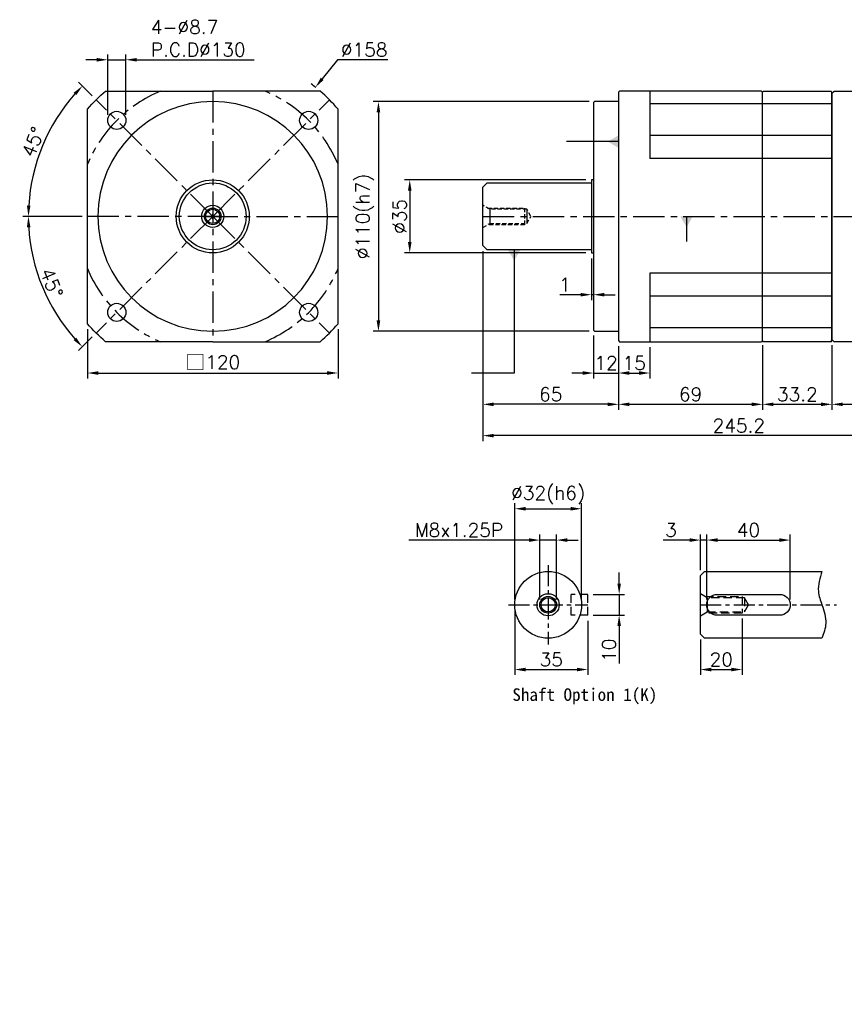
# Model space of a CAD drawing. Header units: millimetres. Extents: x -282 to 775, y -19 to 500.
# Tile 1 of 2: x -282 to 113, y -19 to 452. Entities that reach past the tile are written whole.
import ezdxf

# ---------------------------------------------------------------- set-up
doc = ezdxf.new("R2010")
doc.units = ezdxf.units.MM
doc.header["$LTSCALE"] = 4
doc.linetypes.add('CENTER', pattern=[2, 1.25, -0.25, 0.25, -0.25])
doc.linetypes.add('DASHED', pattern=[0.75, 0.5, -0.25])
for name, color, linetype in [('DIM', 6, 'Continuous'), ('MF120X1-012', 7, 'Continuous'), ('圖框', 7, 'Continuous')]:
    doc.layers.add(name, color=color, linetype=linetype)
doc.styles.get("Standard").update_dxf_attribs({"font": 'romans.shx'})
doc.dimstyles.new('R', dxfattribs={"dimscale": 2.6, "dimtxt": 2.5, "dimasz": 2, "dimexe": 1, "dimexo": 1, "dimgap": 0.6, "dimtad": 1, "dimtoh": 1, "dimdec": 4, "dimdsep": 46, "dimtxsty": 'Standard', "dimcen": 0.5, "dimdle": 1, "dimclrt": 7, "dimadec": 4, "dimazin": 2, "dimtfac": 1, "dimtdec": 4, "dimtofl": 0, "dimtmove": 0, "dimatfit": 3, "dimfxl": 0, "dimtolj": 1, "dimarcsym": 0})
doc.dimstyles.get("Standard").update_dxf_attribs({"dimscale": 2.6, "dimtxt": 2.5, "dimasz": 2, "dimexe": 1, "dimexo": 1, "dimgap": 0.6, "dimtad": 1, "dimdec": 4, "dimdsep": 46, "dimtxsty": 'Standard', "dimcen": 0.5, "dimdle": 1, "dimclrt": 7, "dimadec": 4, "dimazin": 2, "dimtfac": 1, "dimtdec": 4, "dimtofl": 0, "dimtmove": 0, "dimatfit": 3, "dimfxl": 0, "dimtolj": 1, "dimarcsym": 0})

# ---------------------------------------------------------------- blocks, each defined once
blk = doc.blocks.new('*D20')
at = {"layer": 'Defpoints', "color": 0, "ltscale": 2}
for p in [(-245.74, 414.02), (-266.33, 402.3), (-249.87, 358.16), (-189.87, 358.16), (-186.87, 358.16)]:
    blk.add_point(p, dxfattribs=at)
at = {"layer": '圖框', "color": 0, "lineweight": -2, "ltscale": 2}
for p, q in [((-247.57, 415.86), (-254.14, 422.42)), ((-252.47, 358.16), (-280.76, 358.16))]:
    blk.add_line(p, q, dxfattribs=at)
blk.add_arc((-189.87, 358.16), 88.28, 138.3753, 176.6247, dxfattribs=at)
at = {"layer": '圖框', "color": 0, "ltscale": 2}
for points in [[(-256.5, 417.39), (-255.24, 416.2), (-252.3, 420.58)], [(-277.14, 363.33), (-278.87, 363.38), (-278.16, 358.16)]]:
    blk.add_solid(points, dxfattribs=at)
at = {"layer": '圖框', "color": 7, "ltscale": 2, "insert": (-275.88, 393.78), "char_height": 6.5, "attachment_point": 5, "rotation": 67.5}
blk.add_mtext('\\A1;45°', dxfattribs=at)
blk = doc.blocks.new('*D21')
at = {"layer": 'Defpoints', "color": 0, "ltscale": 2}
for p in [(-249.87, 358.16), (-189.87, 358.16), (-186.87, 358.16), (-275.17, 335.3), (-245.74, 302.29)]:
    blk.add_point(p, dxfattribs=at)
at = {"layer": '圖框', "color": 0, "lineweight": -2, "ltscale": 2}
for p, q in [((-252.47, 358.16), (-280.78, 358.16)), ((-247.57, 300.46), (-254.15, 293.88))]:
    blk.add_line(p, q, dxfattribs=at)
blk.add_arc((-189.87, 358.16), 88.31, 183.3745, 221.6255, dxfattribs=at)
at = {"layer": '圖框', "color": 0, "ltscale": 2}
for points in [[(-278.89, 352.93), (-277.16, 352.98), (-278.18, 358.16)], [(-255.25, 300.09), (-256.51, 298.9), (-252.32, 295.71)]]:
    blk.add_solid(points, dxfattribs=at)
at = {"layer": '圖框', "color": 7, "ltscale": 2, "insert": (-267.01, 326.2), "char_height": 6.5, "attachment_point": 5, "rotation": 292.5}
blk.add_mtext('\\A1;45°', dxfattribs=at)
blk = doc.blocks.new('*D14')
at = {"layer": 'Defpoints', "color": 0, "ltscale": 2}
for p in [(-231.49, 433.16), (-240.19, 404.12), (-231.49, 404.12)]:
    blk.add_point(p, dxfattribs=at)
at = {"layer": '圖框', "color": 0, "lineweight": -2, "ltscale": 2}
for p, q in [((-240.19, 406.72), (-240.19, 435.76)), ((-231.49, 406.72), (-231.49, 435.76)), ((-245.39, 433.16), (-250.59, 433.16)), ((-240.19, 433.16), (-231.49, 433.16)), ((-226.29, 433.16), (-169.99, 433.16))]:
    blk.add_line(p, q, dxfattribs=at)
at = {"layer": '圖框', "color": 0, "ltscale": 2}
for points in [[(-245.39, 434.02), (-245.39, 432.29), (-240.19, 433.16)], [(-226.29, 434.02), (-226.29, 432.29), (-231.49, 433.16)]]:
    blk.add_solid(points, dxfattribs=at)
at = {"layer": '圖框', "color": 7, "ltscale": 2, "insert": (-219.53, 452.05), "char_height": 6.5, "attachment_point": 1}
blk.add_mtext('\\A1;4-%%C8.7\\PP.C.D%%C130', dxfattribs=at)
blk = doc.blocks.new('*D22')
at = {"layer": 'Defpoints', "color": 0, "ltscale": 2}
for p in [(-140.68, 419.97), (-239.07, 296.34)]:
    blk.add_point(p, dxfattribs=at)
at = {"layer": '圖框', "color": 0, "lineweight": -2, "ltscale": 2}
for p, q in [((-130.19, 433.16), (-137.44, 424.04)), ((-106.03, 433.16), (-130.19, 433.16)), ((-189.87, 356.86), (-189.87, 359.46)), ((-191.17, 358.16), (-188.57, 358.16))]:
    blk.add_line(p, q, dxfattribs=at)
blk.add_arc((-189.87, 358.16), 79, 51.3053, 53.373, dxfattribs=at)
at = {"layer": '圖框', "color": 0, "ltscale": 2}
blk.add_solid([(-138.12, 424.58), (-136.77, 423.5), (-140.68, 419.97)], dxfattribs=at)
at = {"layer": '圖框', "color": 7, "ltscale": 2, "insert": (-117.33, 437.97), "char_height": 6.5, "attachment_point": 5}
blk.add_mtext('\\A1;∅158', dxfattribs=at)
blk = doc.blocks.new('*D25')
at = {"color": 0, "lineweight": -2, "ltscale": 2}
for p, q in [((-11.11, 375.66), (-98.11, 375.66)), ((-95.51, 370.46), (-95.51, 345.86)), ((-11.11, 340.66), (-98.11, 340.66))]:
    blk.add_line(p, q, dxfattribs=at)
at = {"color": 0, "ltscale": 2}
for points in [[(-96.38, 370.46), (-94.65, 370.46), (-95.51, 375.66)], [(-96.38, 345.86), (-94.65, 345.86), (-95.51, 340.66)]]:
    blk.add_solid(points, dxfattribs=at)
at = {"layer": 'Defpoints', "color": 0, "ltscale": 2}
for p in [(-8.51, 375.66), (-95.51, 340.66), (-8.51, 340.66)]:
    blk.add_point(p, dxfattribs=at)
at = {"color": 7, "ltscale": 2, "insert": (-100.32, 358.16), "char_height": 6.5, "attachment_point": 5, "rotation": 90}
blk.add_mtext('\\A1;%%C35', dxfattribs=at)
blk = doc.blocks.new('*D26')
at = {"layer": 'Defpoints', "color": 0, "ltscale": 2}
for p in [(-7.01, 413.16), (-110.51, 303.16), (-7.01, 303.16)]:
    blk.add_point(p, dxfattribs=at)
at = {"layer": '圖框', "color": 0, "lineweight": -2, "ltscale": 2}
for p, q in [((-9.61, 413.16), (-113.11, 413.16)), ((-110.51, 407.96), (-110.51, 308.36)), ((-9.61, 303.16), (-113.11, 303.16))]:
    blk.add_line(p, q, dxfattribs=at)
at = {"layer": '圖框', "color": 0, "ltscale": 2}
for points in [[(-111.38, 407.96), (-109.65, 407.96), (-110.51, 413.16)], [(-111.38, 308.36), (-109.65, 308.36), (-110.51, 303.16)]]:
    blk.add_solid(points, dxfattribs=at)
at = {"layer": '圖框', "color": 7, "ltscale": 2, "insert": (-117.03, 358.16), "char_height": 6.5, "attachment_point": 5, "rotation": 90}
blk.add_mtext('\\A1;%%C110(h7)', dxfattribs=at)
blk = doc.blocks.new('*D27')
at = {"layer": 'Defpoints', "color": 0, "ltscale": 2}
for p in [(-7.51, 303.66), (4.49, 298.66), (4.49, 283.16)]:
    blk.add_point(p, dxfattribs=at)
at = {"layer": '圖框', "color": 0, "lineweight": -2, "ltscale": 2}
for p, q in [((-7.51, 301.06), (-7.51, 280.56)), ((4.49, 296.06), (4.49, 280.56)), ((-12.71, 283.16), (-17.91, 283.16)), ((-7.51, 283.16), (4.49, 283.16)), ((9.69, 283.16), (14.89, 283.16))]:
    blk.add_line(p, q, dxfattribs=at)
at = {"layer": '圖框', "color": 0, "ltscale": 2}
for points in [[(-12.71, 284.02), (-12.71, 282.29), (-7.51, 283.16)], [(9.69, 284.02), (9.69, 282.29), (4.49, 283.16)]]:
    blk.add_solid(points, dxfattribs=at)
at = {"layer": '圖框', "color": 7, "ltscale": 2, "insert": (-1.51, 287.97), "char_height": 6.5, "attachment_point": 5}
blk.add_mtext('\\A1;12', dxfattribs=at)
blk = doc.blocks.new('*D28')
at = {"layer": 'Defpoints', "color": 0, "ltscale": 2}
for p in [(4.49, 298.66), (19.49, 298.16), (19.49, 283.16)]:
    blk.add_point(p, dxfattribs=at)
at = {"layer": '圖框', "color": 0, "lineweight": -2, "ltscale": 2}
for p, q in [((4.49, 296.06), (4.49, 280.56)), ((19.49, 295.56), (19.49, 280.56)), ((9.69, 283.16), (14.29, 283.16))]:
    blk.add_line(p, q, dxfattribs=at)
at = {"layer": '圖框', "color": 0, "ltscale": 2}
for points in [[(9.69, 284.02), (9.69, 282.29), (4.49, 283.16)], [(14.29, 284.02), (14.29, 282.29), (19.49, 283.16)]]:
    blk.add_solid(points, dxfattribs=at)
at = {"layer": '圖框', "color": 7, "ltscale": 2, "insert": (11.99, 287.97), "char_height": 6.5, "attachment_point": 5}
blk.add_mtext('\\A1;15', dxfattribs=at)
blk = doc.blocks.new('*D29')
at = {"layer": 'Defpoints', "color": 0, "ltscale": 2}
for p in [(-60.51, 344.16), (4.49, 298.66), (-60.51, 268.16)]:
    blk.add_point(p, dxfattribs=at)
at = {"layer": '圖框', "color": 0, "lineweight": -2, "ltscale": 2}
for p, q in [((-60.51, 341.56), (-60.51, 265.56)), ((4.49, 296.06), (4.49, 265.56)), ((-0.71, 268.16), (-55.31, 268.16))]:
    blk.add_line(p, q, dxfattribs=at)
at = {"layer": '圖框', "color": 0, "ltscale": 2}
for points in [[(-55.31, 269.02), (-55.31, 267.29), (-60.51, 268.16)], [(-0.71, 269.02), (-0.71, 267.29), (4.49, 268.16)]]:
    blk.add_solid(points, dxfattribs=at)
at = {"layer": '圖框', "color": 7, "ltscale": 2, "insert": (-28.01, 272.97), "char_height": 6.5, "attachment_point": 5}
blk.add_mtext('\\A1;65', dxfattribs=at)
blk = doc.blocks.new('*D30')
at = {"layer": 'Defpoints', "color": 0, "ltscale": 2}
for p in [(4.49, 298.66), (73.49, 298.66), (73.49, 268.16)]:
    blk.add_point(p, dxfattribs=at)
at = {"layer": '圖框', "color": 0, "lineweight": -2, "ltscale": 2}
for p, q in [((4.49, 296.06), (4.49, 265.56)), ((73.49, 296.06), (73.49, 265.56)), ((9.69, 268.16), (68.29, 268.16))]:
    blk.add_line(p, q, dxfattribs=at)
at = {"layer": '圖框', "color": 0, "ltscale": 2}
for points in [[(9.69, 269.02), (9.69, 267.29), (4.49, 268.16)], [(68.29, 269.02), (68.29, 267.29), (73.49, 268.16)]]:
    blk.add_solid(points, dxfattribs=at)
at = {"layer": '圖框', "color": 7, "ltscale": 2, "insert": (38.99, 272.97), "char_height": 6.5, "attachment_point": 5}
blk.add_mtext('\\A1;69', dxfattribs=at)
blk = doc.blocks.new('*D16')
at = {"layer": 'Defpoints', "color": 0, "ltscale": 2}
for p in [(106.69, 298.66), (184.69, 299.16), (184.69, 268.16)]:
    blk.add_point(p, dxfattribs=at)
at = {"layer": '圖框', "color": 0, "lineweight": -2, "ltscale": 2}
for p, q in [((106.69, 296.06), (106.69, 265.56)), ((184.69, 296.56), (184.69, 265.56)), ((111.89, 268.16), (179.49, 268.16))]:
    blk.add_line(p, q, dxfattribs=at)
at = {"layer": '圖框', "color": 0, "ltscale": 2}
for points in [[(111.89, 269.02), (111.89, 267.29), (106.69, 268.16)], [(179.49, 269.02), (179.49, 267.29), (184.69, 268.16)]]:
    blk.add_solid(points, dxfattribs=at)
at = {"layer": '圖框', "color": 7, "ltscale": 2, "insert": (145.69, 272.97), "char_height": 6.5, "attachment_point": 5}
blk.add_mtext('\\A1;78', dxfattribs=at)
blk = doc.blocks.new('*D32')
at = {"layer": 'Defpoints', "color": 0, "ltscale": 2}
for p in [(-60.51, 344.16), (184.69, 299.16), (-60.51, 253.16)]:
    blk.add_point(p, dxfattribs=at)
at = {"layer": '圖框', "color": 0, "lineweight": -2, "ltscale": 2}
for p, q in [((-60.51, 341.56), (-60.51, 250.56)), ((184.69, 296.56), (184.69, 250.56)), ((179.49, 253.16), (-55.31, 253.16))]:
    blk.add_line(p, q, dxfattribs=at)
at = {"layer": '圖框', "color": 0, "ltscale": 2}
for points in [[(-55.31, 254.02), (-55.31, 252.29), (-60.51, 253.16)], [(179.49, 254.02), (179.49, 252.29), (184.69, 253.16)]]:
    blk.add_solid(points, dxfattribs=at)
at = {"layer": '圖框', "color": 7, "ltscale": 2, "insert": (62.09, 257.97), "char_height": 6.5, "attachment_point": 5}
blk.add_mtext('\\A1;245.2', dxfattribs=at)
blk = doc.blocks.new('*D33')
at = {"layer": 'Defpoints', "color": 0, "ltscale": 2}
for p in [(-13.23, 218.16), (-45.23, 172.16), (-13.23, 172.16)]:
    blk.add_point(p, dxfattribs=at)
at = {"layer": '圖框', "color": 0, "lineweight": -2, "ltscale": 2}
for p, q in [((-45.23, 174.76), (-45.23, 220.76)), ((-40.03, 218.16), (-18.43, 218.16)), ((-13.23, 174.76), (-13.23, 220.76))]:
    blk.add_line(p, q, dxfattribs=at)
at = {"layer": '圖框', "color": 0, "ltscale": 2}
for points in [[(-40.03, 219.02), (-40.03, 217.29), (-45.23, 218.16)], [(-18.43, 219.02), (-18.43, 217.29), (-13.23, 218.16)]]:
    blk.add_solid(points, dxfattribs=at)
at = {"layer": '圖框', "color": 7, "ltscale": 2, "insert": (-29.23, 224.67), "char_height": 6.5, "attachment_point": 5}
blk.add_mtext('\\A1;%%C32(h6)', dxfattribs=at)
blk = doc.blocks.new('*D34')
at = {"layer": 'Defpoints', "color": 0, "ltscale": 2}
for p in [(-25.23, 203.16), (-33.23, 172.16), (-25.23, 172.16)]:
    blk.add_point(p, dxfattribs=at)
at = {"layer": '圖框', "color": 0, "lineweight": -2, "ltscale": 2}
for p, q in [((-38.43, 203.16), (-95.97, 203.16)), ((-33.23, 174.76), (-33.23, 205.76)), ((-25.23, 203.16), (-33.23, 203.16)), ((-25.23, 174.76), (-25.23, 205.76)), ((-20.03, 203.16), (-14.83, 203.16))]:
    blk.add_line(p, q, dxfattribs=at)
at = {"layer": '圖框', "color": 0, "ltscale": 2}
for points in [[(-38.43, 204.02), (-38.43, 202.29), (-33.23, 203.16)], [(-20.03, 204.02), (-20.03, 202.29), (-25.23, 203.16)]]:
    blk.add_solid(points, dxfattribs=at)
at = {"layer": '圖框', "color": 7, "ltscale": 2, "insert": (-71.97, 207.97), "char_height": 6.5, "attachment_point": 5}
blk.add_mtext('\\A1;M8x1.25P', dxfattribs=at)
blk = doc.blocks.new('*D35')
at = {"layer": 'Defpoints', "color": 0, "ltscale": 2}
for p in [(-10.23, 177.16), (-10.23, 167.16), (4.77, 167.16)]:
    blk.add_point(p, dxfattribs=at)
at = {"layer": '圖框', "color": 0, "lineweight": -2, "ltscale": 2}
for p, q in [((4.77, 182.36), (4.77, 187.56)), ((-7.63, 177.16), (7.37, 177.16)), ((4.77, 177.16), (4.77, 167.16)), ((-7.63, 167.16), (7.37, 167.16)), ((4.77, 161.96), (4.77, 144.04))]:
    blk.add_line(p, q, dxfattribs=at)
at = {"layer": '圖框', "color": 0, "ltscale": 2}
for points in [[(3.91, 182.36), (5.64, 182.36), (4.77, 177.16)], [(3.91, 161.96), (5.64, 161.96), (4.77, 167.16)]]:
    blk.add_solid(points, dxfattribs=at)
at = {"layer": '圖框', "color": 7, "ltscale": 2, "insert": (-0.04, 150.4), "char_height": 6.5, "attachment_point": 5, "rotation": 90}
blk.add_mtext('\\A1;10', dxfattribs=at)
blk = doc.blocks.new('*D36')
at = {"layer": 'Defpoints', "color": 0, "ltscale": 2}
for p in [(-45.23, 172.16), (-10.23, 167.16), (-10.23, 141.16)]:
    blk.add_point(p, dxfattribs=at)
at = {"layer": '圖框', "color": 0, "lineweight": -2, "ltscale": 2}
for p, q in [((-45.23, 169.56), (-45.23, 138.56)), ((-10.23, 164.56), (-10.23, 138.56)), ((-40.03, 141.16), (-15.43, 141.16))]:
    blk.add_line(p, q, dxfattribs=at)
at = {"layer": '圖框', "color": 0, "ltscale": 2}
for points in [[(-40.03, 142.02), (-40.03, 140.29), (-45.23, 141.16)], [(-15.43, 142.02), (-15.43, 140.29), (-10.23, 141.16)]]:
    blk.add_solid(points, dxfattribs=at)
at = {"layer": '圖框', "color": 7, "ltscale": 2, "insert": (-27.73, 145.97), "char_height": 6.5, "attachment_point": 5}
blk.add_mtext('\\A1;35', dxfattribs=at)
blk = doc.blocks.new('*D37')
at = {"layer": 'Defpoints', "color": 0, "ltscale": 2}
for p in [(46.7, 203.16), (43.7, 186.16), (46.7, 172.16)]:
    blk.add_point(p, dxfattribs=at)
at = {"layer": '圖框', "color": 0, "lineweight": -2, "ltscale": 2}
for p, q in [((38.5, 203.16), (25.85, 203.16)), ((43.7, 188.76), (43.7, 205.76)), ((46.7, 203.16), (43.7, 203.16)), ((46.7, 174.76), (46.7, 205.76)), ((51.9, 203.16), (57.1, 203.16))]:
    blk.add_line(p, q, dxfattribs=at)
at = {"layer": '圖框', "color": 0, "ltscale": 2}
for points in [[(38.5, 204.02), (38.5, 202.29), (43.7, 203.16)], [(51.9, 204.02), (51.9, 202.29), (46.7, 203.16)]]:
    blk.add_solid(points, dxfattribs=at)
at = {"layer": '圖框', "color": 7, "ltscale": 2, "insert": (29.58, 207.97), "char_height": 6.5, "attachment_point": 5}
blk.add_mtext('\\A1;3', dxfattribs=at)
blk = doc.blocks.new('*D38')
at = {"layer": 'Defpoints', "color": 0, "ltscale": 2}
for p in [(86.7, 203.16), (46.7, 172.16), (86.7, 172.16)]:
    blk.add_point(p, dxfattribs=at)
at = {"layer": '圖框', "color": 0, "lineweight": -2, "ltscale": 2}
for p, q in [((46.7, 174.76), (46.7, 205.76)), ((51.9, 203.16), (81.5, 203.16)), ((86.7, 174.76), (86.7, 205.76))]:
    blk.add_line(p, q, dxfattribs=at)
at = {"layer": '圖框', "color": 0, "ltscale": 2}
for points in [[(51.9, 204.02), (51.9, 202.29), (46.7, 203.16)], [(81.5, 204.02), (81.5, 202.29), (86.7, 203.16)]]:
    blk.add_solid(points, dxfattribs=at)
at = {"layer": '圖框', "color": 7, "ltscale": 2, "insert": (66.7, 207.97), "char_height": 6.5, "attachment_point": 5}
blk.add_mtext('\\A1;40', dxfattribs=at)
blk = doc.blocks.new('*D39')
at = {"layer": 'Defpoints', "color": 0, "ltscale": 2}
for p in [(63.7, 168.16), (43.7, 158.16), (63.7, 141.16)]:
    blk.add_point(p, dxfattribs=at)
at = {"layer": '圖框', "color": 0, "lineweight": -2, "ltscale": 2}
for p, q in [((63.7, 165.56), (63.7, 138.56)), ((43.7, 155.56), (43.7, 138.56)), ((48.9, 141.16), (58.5, 141.16))]:
    blk.add_line(p, q, dxfattribs=at)
at = {"layer": '圖框', "color": 0, "ltscale": 2}
for points in [[(48.9, 142.02), (48.9, 140.29), (43.7, 141.16)], [(58.5, 142.02), (58.5, 140.29), (63.7, 141.16)]]:
    blk.add_solid(points, dxfattribs=at)
at = {"layer": '圖框', "color": 7, "ltscale": 2, "insert": (53.7, 145.97), "char_height": 6.5, "attachment_point": 5}
blk.add_mtext('\\A1;20', dxfattribs=at)
blk = doc.blocks.new('*D17')
at = {"color": 0, "lineweight": -2}
for p, q in [((-249.87, 304.17), (-249.87, 280.56)), ((-129.87, 304.17), (-129.87, 280.56)), ((-244.67, 283.16), (-135.07, 283.16))]:
    blk.add_line(p, q, dxfattribs=at)
at = {"color": 0}
for points in [[(-244.67, 284.02), (-244.67, 282.29), (-249.87, 283.16)], [(-135.07, 284.02), (-135.07, 282.29), (-129.87, 283.16)]]:
    blk.add_solid(points, dxfattribs=at)
at = {"layer": 'Defpoints', "color": 0}
for p in [(-249.87, 306.77), (-129.87, 306.77), (-129.87, 283.16)]:
    blk.add_point(p, dxfattribs=at)
at = {"color": 7, "insert": (-189.87, 288.24), "char_height": 6.5, "attachment_point": 5}
blk.add_mtext('\\A1;{\\fPMingLiU|b0|i0|c136|p18;\\H1.083x;\\C0;□}120', dxfattribs=at)
blk = doc.blocks.new('*D18')
at = {"color": 0, "lineweight": -2}
for p, q in [((73.49, 296.56), (73.49, 265.56)), ((106.69, 296.56), (106.69, 265.56)), ((78.69, 268.16), (101.49, 268.16))]:
    blk.add_line(p, q, dxfattribs=at)
at = {"color": 0}
for points in [[(78.69, 269.02), (78.69, 267.29), (73.49, 268.16)], [(101.49, 269.02), (101.49, 267.29), (106.69, 268.16)]]:
    blk.add_solid(points, dxfattribs=at)
at = {"layer": 'Defpoints', "color": 0}
for p in [(73.49, 299.16), (106.69, 299.16), (106.69, 268.16)]:
    blk.add_point(p, dxfattribs=at)
at = {"color": 7, "insert": (90.09, 272.97), "char_height": 6.5, "attachment_point": 5}
blk.add_mtext('\\A1;33.2', dxfattribs=at)
blk = doc.blocks.new('*D19')
at = {"layer": 'Defpoints', "color": 0, "ltscale": 2}
for p in [(-8.51, 340.66), (-7.51, 340.66), (-8.51, 320.66)]:
    blk.add_point(p, dxfattribs=at)
at = {"layer": '圖框', "color": 0, "lineweight": -2, "ltscale": 2}
for p, q in [((-8.51, 338.06), (-8.51, 318.06)), ((-7.51, 338.06), (-7.51, 318.06)), ((-13.71, 320.66), (-23.58, 320.66)), ((-7.51, 320.66), (-8.51, 320.66)), ((-2.31, 320.66), (2.89, 320.66))]:
    blk.add_line(p, q, dxfattribs=at)
at = {"layer": '圖框', "color": 0, "ltscale": 2}
for points in [[(-13.71, 321.52), (-13.71, 319.79), (-8.51, 320.66)], [(-2.31, 321.52), (-2.31, 319.79), (-7.51, 320.66)]]:
    blk.add_solid(points, dxfattribs=at)
at = {"layer": '圖框', "color": 7, "ltscale": 2, "insert": (-21.25, 325.47), "char_height": 6.5, "attachment_point": 5}
blk.add_mtext('\\A1;1', dxfattribs=at)

msp = doc.modelspace()

# ---------------------------------------------------------------- linework, layer by layer
at = {"color": 0, "linetype": 'CENTER', "ltscale": 3}
for p, q in [((-189.87415, 418.15595), (-189.87415, 298.15595)), ((-189.87415, 358.15595), (-245.73559, 414.01739)), ((-189.87415, 358.15595), (-134.01272, 414.01739)), ((-186.87415, 358.15595), (-249.87415, 358.15595)), ((-189.87415, 358.15595), (-245.73559, 302.29452)), ((-192.87415, 358.15595), (-129.87415, 358.15595)), ((-189.87415, 358.15595), (-134.01272, 302.29452)), ((-60.51269, 358.15595), (177.68731, 358.15595))]:
    msp.add_line(p, q, dxfattribs=at)
at = {"color": 0}
for p, q in [((4.98731, 418.15595), (4.48731, 417.65595)), ((4.48731, 417.65595), (4.48731, 298.65595)), ((72.98731, 418.15595), (4.98731, 418.15595)), ((19.48731, 418.15595), (19.48731, 385.90141)), ((72.98731, 418.15595), (73.48731, 417.65595)), ((73.48731, 298.65595), (73.48731, 417.65595)), ((106.68731, 417.65595), (106.18731, 418.15595)), ((106.68731, 417.15595), (107.68731, 418.15595)), ((106.68731, 298.65595), (106.68731, 417.65595)), ((107.68731, 418.15595), (132.68731, 418.15595)), ((-7.01269, 413.15595), (-7.51269, 412.65595)), ((-7.51269, 412.65595), (-7.51269, 303.65595)), ((4.48731, 413.15595), (-7.01269, 413.15595)), ((-60.51269, 372.15595), (-58.51269, 374.15595)), ((-58.51269, 374.15595), (-8.51269, 374.15595)), ((-7.51269, 375.65595), (-8.51269, 375.65595)), ((-8.51269, 375.65595), (-8.51269, 340.65595)), ((-60.51269, 344.15595), (-60.51269, 372.15595)), ((-57.22179, 361.55595), (-57.22179, 354.75595)), ((-39.42371, 361.55595), (-39.42371, 354.75595)), ((-58.51269, 342.15595), (-60.51269, 344.15595)), ((-8.51269, 342.15595), (-58.51269, 342.15595)), ((-8.51269, 340.65595), (-7.51269, 340.65595)), ((19.48731, 330.9105), (19.48731, 298.15595)), ((-7.51269, 303.65595), (-7.01269, 303.15595)), ((-7.01269, 303.15595), (4.48731, 303.15595)), ((4.48731, 298.65595), (4.98731, 298.15595)), ((4.98731, 298.15595), (72.98731, 298.15595)), ((73.48731, 298.65595), (72.98731, 298.15595)), ((106.18731, 298.15595), (106.68731, 298.65595)), ((107.68731, 298.15595), (106.68731, 299.15595)), ((132.68731, 298.15595), (107.68731, 298.15595))]:
    msp.add_line(p, q, dxfattribs=at)
for p, q in [((73.48731, 417.65595), (73.98731, 418.15595)), ((73.48731, 298.65595), (73.48731, 417.65595)), ((73.48731, 298.65595), (73.48731, 417.65595)), ((73.98731, 418.15595), (106.18731, 418.15595)), ((106.18731, 418.15595), (106.68731, 417.65595)), ((106.68731, 417.65595), (106.68731, 298.65595)), ((106.68731, 410.65595), (106.68731, 417.15595)), ((106.68731, 299.15595), (106.68731, 305.65595)), ((73.98731, 298.15595), (73.48731, 298.65595)), ((106.18731, 298.15595), (73.98731, 298.15595)), ((106.68731, 298.65595), (106.18731, 298.15595))]:
    msp.add_line(p, q)
at = {"color": 0, "ltscale": 2}
for p, q in [((73.48731, 412.047), (19.48731, 412.047)), ((106.68731, 412.047), (73.48731, 412.047)), ((73.48731, 396.85902), (19.48731, 396.85902)), ((106.68731, 396.85902), (73.48731, 396.85902)), ((73.48731, 385.90141), (19.48731, 385.90141)), ((106.68731, 385.90141), (73.48731, 385.90141)), ((73.48731, 330.9105), (19.48731, 330.9105)), ((106.68731, 330.9105), (73.48731, 330.9105)), ((73.48731, 319.95289), (19.48731, 319.95289)), ((106.68731, 319.95289), (73.48731, 319.95289)), ((73.48731, 304.76491), (19.48731, 304.76491)), ((106.68731, 304.76491), (73.48731, 304.76491))]:
    msp.add_line(p, q, dxfattribs=at)
at = {"color": 0}
for points in [[(-189.87415, 298.15595), (-241.26481, 298.15595, -0.038587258), (-249.87415, 306.76529), (-249.87415, 409.54662, -0.038587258), (-241.26481, 418.15595), (-189.87415, 418.15595)], [(-189.87415, 298.15595), (-138.48349, 298.15595, 0.038587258), (-129.87415, 306.76529), (-129.87415, 409.54662, 0.038587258), (-138.48349, 418.15595), (-189.87415, 418.15595)]]:
    msp.add_lwpolyline(points, format="xyb", dxfattribs=at)
at = {"color": 0, "linetype": 'DASHED'}
for points in [[(-60.51269, 352.85595), (-57.22179, 354.75595), (-39.42371, 354.75595), (-37.46072, 358.15595), (-39.42371, 361.55595), (-57.22179, 361.55595), (-60.51269, 363.45595)], [(-58.26102, 362.15595), (-40.51269, 362.15595), (-40.51269, 354.15595), (-58.26102, 354.15595)]]:
    msp.add_lwpolyline(points, dxfattribs=at)
at = {"color": 0}
for centre, radius in [((-235.83609, 404.1179), 4.35), ((-143.91221, 404.1179), 4.35), ((-189.87415, 358.15595), 17.5), ((-189.87415, 358.15595), 16), ((-189.87415, 358.15595), 5.3), ((-189.87415, 358.15595), 4), ((-189.87415, 358.15595), 3.4), ((-235.83609, 312.19401), 4.35), ((-143.91221, 312.19401), 4.35)]:
    msp.add_circle(centre, radius, dxfattribs=at)
at = {"color": 0, "linetype": 'CENTER', "ltscale": 3}
for start, end in [(112.6198649, 157.3801351), (22.6198649, 67.3801351), (202.6198649, 247.3801351), (292.6198649, 337.3801351)]:
    msp.add_arc((-189.87415, 358.15595), 65, start, end, dxfattribs=at)
at = {"color": 0}
for start, end in [(90, 270), (270, 90)]:
    msp.add_arc((-189.87415, 358.15595), 55, start, end, dxfattribs=at)
at = {"layer": 'MF120X1-012', "color": 0, "linetype": 'CENTER', "ltscale": 2}
for p, q in [((-29.22766, 191.15595), (-29.22766, 153.15595)), ((-48.22766, 172.15595), (-10.22766, 172.15595))]:
    msp.add_line(p, q, dxfattribs=at)
at = {"layer": 'MF120X1-012', "color": 0, "ltscale": 2}
for p, q in [((43.70361, 186.15595), (45.70361, 188.15595)), ((43.70361, 158.15595), (43.70361, 186.15595)), ((45.70361, 188.15595), (101.90361, 188.15595)), ((46.99451, 175.55595), (46.99451, 168.75595)), ((45.70361, 156.15595), (43.70361, 158.15595)), ((101.90361, 156.15595), (45.70361, 156.15595))]:
    msp.add_line(p, q, dxfattribs=at)
at = {"layer": 'MF120X1-012', "color": 0, "linetype": 'DASHED', "ltscale": 2}
for p, q in [((-18.22766, 167.15595), (-18.22766, 177.15595)), ((-10.22766, 177.15595), (-18.22766, 177.15595)), ((-10.22766, 167.15595), (-10.22766, 177.15595)), ((64.79259, 175.55595), (64.79259, 168.75595)), ((-10.22766, 167.15595), (-18.22766, 167.15595))]:
    msp.add_line(p, q, dxfattribs=at)
for points in [[(43.70361, 166.85595), (46.99451, 168.75595), (64.79259, 168.75595), (66.75558, 172.15595), (64.79259, 175.55595), (46.99451, 175.55595), (43.70361, 177.45595)], [(45.95528, 176.15595), (63.70361, 176.15595), (63.70361, 168.15595), (45.95528, 168.15595)]]:
    msp.add_lwpolyline(points, dxfattribs=at)
at = {"layer": 'MF120X1-012', "color": 0, "ltscale": 2}
msp.add_lwpolyline([(51.70361, 177.15595), (81.70361, 177.15595, -1), (81.70361, 167.15595), (51.70361, 167.15595, -1)], format="xyb", close=True, dxfattribs=at)
for radius in [16, 5.3, 4, 3.4]:
    msp.add_circle((-29.22766, 172.15595), radius, dxfattribs=at)
at = {"layer": '圖框', "color": 0, "linetype": 'CENTER', "ltscale": 2}
msp.add_line((43.70361, 172.15595), (108.8541, 172.15595), dxfattribs=at)
at = {"layer": '圖框', "color": 0, "ltscale": 2}
msp.add_spline([(101.90361, 188.15595), (100.17394, 178.59394), (101.90361, 172.15595), (103.74629, 163.26648), (101.90361, 156.15595)], degree=3, dxfattribs=at)

# ---------------------------------------------------------------- texts
at = {"color": 0, "insert": (-46.35959, 132.15595), "char_height": 6, "width": 93.6270546, "attachment_point": 1}
msp.add_mtext('{\\fDFKai-SB|b1|i0|c0|p65;Shaft Option 1(K)}', dxfattribs=at)
at = {"layer": 'DIM', "color": 7, "char_height": 3.125, "width": 2}
for insert, attachment_point in [((88.33562, 149.09553), 1), ((11.83562, -4.02947), 9), ((39.87101, -19.14713), 9)]:
    msp.add_mtext('\\A1;', dxfattribs=dict(at, insert=insert, attachment_point=attachment_point))

# ---------------------------------------------------------------- dimensions: what is measured, and where the dimension line sits
at = {"color": 0, "ltscale": 2}
dim = msp.add_linear_dim(base=(-95.51269, 340.65595), p1=(-8.51269, 375.65595), p2=(-8.51269, 340.65595), angle=90, text='%%C<>', dimstyle='Standard', override={"dimtmove": 0}, dxfattribs=at)
dim.commit()
dim.dimension.update_dxf_attribs({"geometry": '*D25', "text_midpoint": (-100.32269, 358.15595)})
at = {"color": 0}
dim = msp.add_linear_dim(base=(-129.87415, 283.15595), p1=(-249.87415, 306.76529), p2=(-129.87415, 306.76529), text='{\\fPMingLiU|b0|i0|c136|p18;\\H1.083x;\\C0;□}<>', dimstyle='Standard', dxfattribs=at)
dim.commit()
dim.dimension.update_dxf_attribs({"geometry": '*D17', "text_midpoint": (-189.87415, 283.15595), "dimtype": 160})
dim = msp.add_linear_dim(base=(106.68731, 268.15595), p1=(73.48731, 299.15595), p2=(106.68731, 299.15595), dimstyle='Standard', override={"dimtfill": 1})
dim.commit()
dim.dimension.update_dxf_attribs({"geometry": '*D18', "text_midpoint": (90.08731, 272.96595)})
at = {"layer": '圖框', "color": 0, "ltscale": 2}
for base, p1, p2, text, picture, middle in [((-231.48609, 433.15595), (-240.18609, 404.1179), (-231.48609, 404.1179), '4-%%C<>\\PP.C.D%%C130', '*D14', (-195.538, 433.15595)), ((-25.22766, 203.15595), (-33.22766, 172.15595), (-25.22766, 172.15595), 'M<>x1.25P', '*D34', (-71.97119, 203.15595))]:
    dim = msp.add_linear_dim(base=base, p1=p1, p2=p2, text=text, dimstyle='Standard', override={"dimtofl": 1}, dxfattribs=at)
    dim.commit()
    dim.dimension.update_dxf_attribs({"geometry": picture, "text_midpoint": middle, "dimtype": 160})
dim = msp.add_diameter_dim_2p(p1=(-239.06647, 296.34078), p2=(-140.68184, 419.97113), dimstyle='R', dxfattribs=at)
dim.commit()
dim.dimension.update_dxf_attribs({"geometry": '*D22', "text_midpoint": (-117.33178, 433.15595), "dimtype": 163})
for base, line1, line2, picture, middle in [((-266.32944, 402.29743), ((-186.87415, 358.15595), (-249.87415, 358.15595)), ((-189.87415, 358.15595), (-245.73559, 414.01739)), '*D20', (-275.88083, 393.78109)), ((-275.17023, 335.30094), ((-189.87415, 358.15595), (-245.73559, 302.29452)), ((-186.87415, 358.15595), (-249.87415, 358.15595)), '*D21', (-267.01347, 326.2038))]:
    dim = msp.add_angular_dim_2l(base=base, line1=line1, line2=line2, dimstyle='Standard', dxfattribs=at)
    dim.commit()
    dim.dimension.update_dxf_attribs({"geometry": picture, "text_midpoint": middle})
dim = msp.add_linear_dim(base=(-110.51269, 303.15595), p1=(-7.01269, 413.15595), p2=(-7.01269, 303.15595), angle=90, text='%%C<>(h7)', dimstyle='Standard', override={"dimtmove": 0}, dxfattribs=at)
dim.commit()
dim.dimension.update_dxf_attribs({"geometry": '*D26', "text_midpoint": (-110.51269, 358.15595), "dimtype": 160})
for base, p1, p2, picture, middle in [((-60.51269, 268.15595), (4.48731, 298.65595), (-60.51269, 344.15595), '*D29', (-28.01269, 272.96595)), ((-60.51269, 253.15595), (184.68731, 299.15595), (-60.51269, 344.15595), '*D32', (62.08731, 257.96595)), ((73.48731, 268.15595), (4.48731, 298.65595), (73.48731, 298.65595), '*D30', (38.98731, 272.96595)), ((184.68731, 268.15595), (106.68731, 298.65595), (184.68731, 299.15595), '*D16', (145.68731, 272.96595)), ((86.70361, 203.15595), (46.70361, 172.15595), (86.70361, 172.15595), '*D38', (66.70361, 207.96595)), ((-10.22766, 141.15595), (-45.22766, 172.15595), (-10.22766, 167.15595), '*D36', (-27.72766, 145.96595))]:
    dim = msp.add_linear_dim(base=base, p1=p1, p2=p2, dimstyle='Standard', dxfattribs=at)
    dim.commit()
    dim.dimension.update_dxf_attribs({"geometry": picture, "text_midpoint": middle})
for base, p1, p2, picture, middle in [((-8.51269, 320.65595), (-7.51269, 340.65595), (-8.51269, 340.65595), '*D19', (-21.2465, 325.46595)), ((19.48731, 283.15595), (4.48731, 298.65595), (19.48731, 298.15595), '*D28', (11.98731, 287.96595))]:
    dim = msp.add_linear_dim(base=base, p1=p1, p2=p2, dimstyle='Standard', override={"dimtofl": 1}, dxfattribs=at)
    dim.commit()
    dim.dimension.update_dxf_attribs({"geometry": picture, "text_midpoint": middle})
for base, p1, p2, picture, middle in [((4.48731, 283.15595), (-7.51269, 303.65595), (4.48731, 298.65595), '*D27', (-1.51269, 283.15595)), ((46.70361, 203.15595), (43.70361, 186.15595), (46.70361, 172.15595), '*D37', (29.57695, 203.15595))]:
    dim = msp.add_linear_dim(base=base, p1=p1, p2=p2, dimstyle='Standard', override={"dimtofl": 1}, dxfattribs=at)
    dim.commit()
    dim.dimension.update_dxf_attribs({"geometry": picture, "text_midpoint": middle, "dimtype": 160})
dim = msp.add_linear_dim(base=(-13.22766, 218.15595), p1=(-45.22766, 172.15595), p2=(-13.22766, 172.15595), text='%%C<>(h6)', dimstyle='Standard', dxfattribs=at)
dim.commit()
dim.dimension.update_dxf_attribs({"geometry": '*D33', "text_midpoint": (-29.22766, 218.15595), "dimtype": 160})
dim = msp.add_linear_dim(base=(4.77234, 167.15595), p1=(-10.22766, 177.15595), p2=(-10.22766, 167.15595), angle=90, dimstyle='Standard', override={"dimtofl": 1}, dxfattribs=at)
dim.commit()
dim.dimension.update_dxf_attribs({"geometry": '*D35', "text_midpoint": (-0.03766, 150.39834)})
dim = msp.add_linear_dim(base=(63.70361, 141.15595), p1=(43.70361, 158.15595), p2=(63.70361, 168.15595), dimstyle='Standard', dxfattribs=at)
dim.commit()
dim.dimension.update_dxf_attribs({"geometry": '*D39', "text_midpoint": (53.70361, 141.15595), "dimtype": 160})

# ---------------------------------------------------------------- leaders
at = {"layer": 'DIM', "color": 0}
for points, override in [([(4.48731, 393.95909), (-20.51269, 393.95909)], {"dimgap": 0.6, "dimtad": 0, "dimldrblk": 'DatumFilled'}), ([(37.07171, 358.15595), (37.07171, 346.15595)], {"dimgap": 0.6, "dimtad": 0, "dimldrblk": 'DatumFilled'}), ([(-45.51269, 342.15595), (-45.51269, 283.15595), (-65.90999, 283.15595)], {"dimldrblk": 'DatumFilled'})]:
    msp.add_leader(points, dimstyle='Standard', override=override, dxfattribs=at)

doc.saveas('drawing.dxf')
